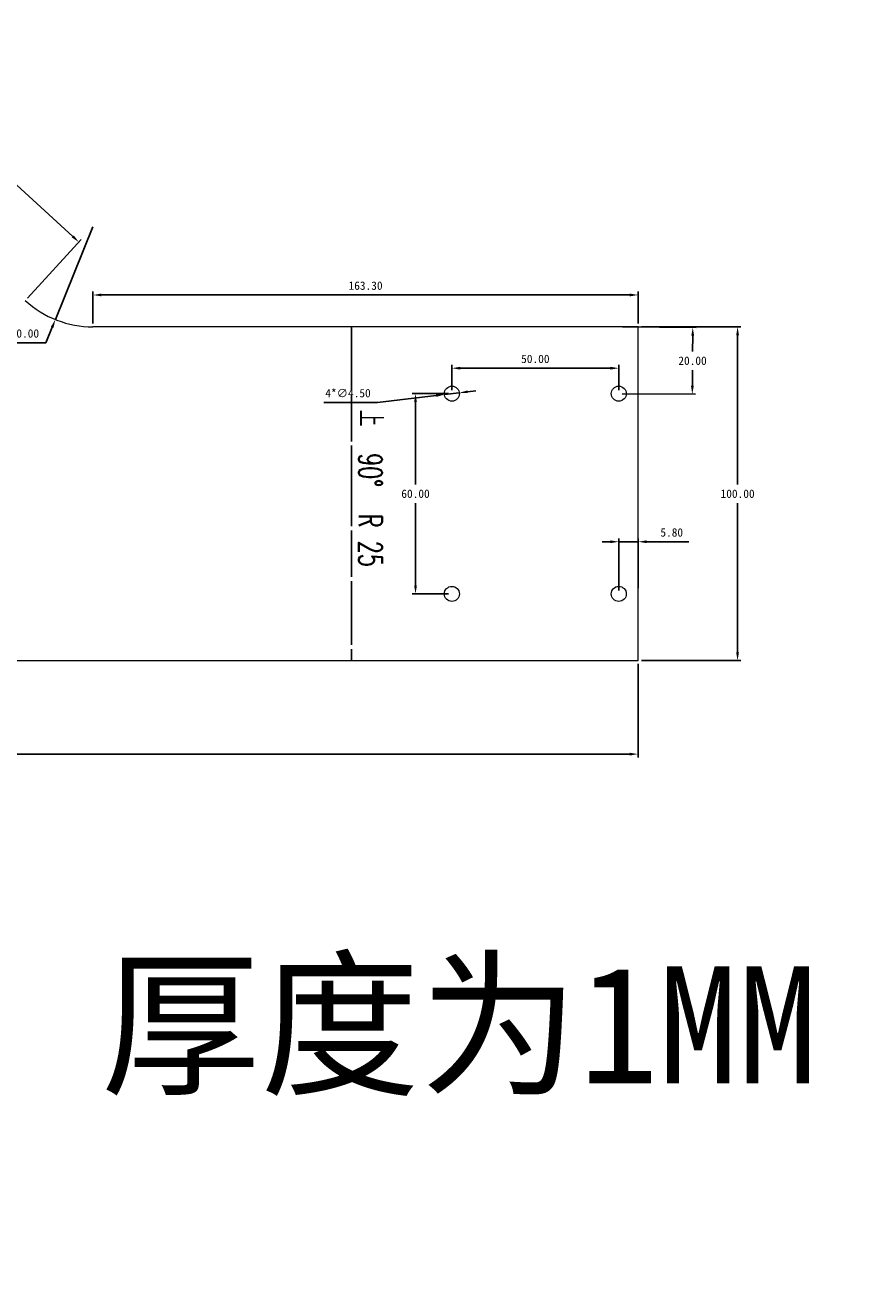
# Model space of a CAD drawing. Header units: millimetres. Extents: x 1 to 529, y -360 to 261.
# Tile 2 of 3: x 277 to 529, y -360 to 19. Entities that reach past the tile are written whole.
import ezdxf

# ---------------------------------------------------------------- set-up
doc = ezdxf.new("R2010")
doc.units = ezdxf.units.MM
doc.header["$PDSIZE"] = -1
doc.linetypes.add('CENTERX2', pattern=[20.32, 12.7, -2.54, 2.54, -2.54])
doc.linetypes.add('PHANTOM', pattern=[12.7, 6.35, -1.27, 1.27, -1.27, 1.27, -1.27])
doc.styles.add('SLDTEXTSTYLE3', font='TXT', dxfattribs={"width": 0.645833, "bigfont": 'bigfont'})
doc.dimstyles.new('ISO-25', dxfattribs={"dimtxt": 2.5, "dimasz": 2.5, "dimexe": 1.25, "dimexo": 0.625, "dimtad": 1, "dimtxsty": 'Standard', "dimcen": 2.5, "dimadec": 0, "dimazin": 0, "dimtfac": 1, "dimtmove": 0, "dimatfit": 3, "dimfxl": 0, "dimarcsym": 0})

# ---------------------------------------------------------------- blocks, each defined once
blk = doc.blocks.new('*D14')
at = {"color": 4, "lineweight": -2, "transparency": 16777216}
for p, q in [((297.22, -41.49), (285.95, -69.29)), ((283.13, -76.24), (285.01, -71.61)), ((270.35, -76.24), (283.13, -76.24))]:
    blk.add_line(p, q, dxfattribs=at)
at = {"color": 4, "transparency": 16777216}
blk.add_solid([(284.62, -71.45), (285.39, -71.77), (285.95, -69.29)], dxfattribs=at)
at = {"layer": 'Defpoints', "color": 0, "transparency": 16777216}
for p in [(297.22, -41.49), (285.95, -69.29)]:
    blk.add_point(p, dxfattribs=at)
at = {"color": 4, "transparency": 16777216, "insert": (275.98, -73.47), "char_height": 2.5, "attachment_point": 5}
blk.add_mtext('R30.00', dxfattribs=at)
blk = doc.blocks.new('*D15')
at = {"color": 4, "lineweight": -2, "transparency": 16777216}
for p, q in [((207.59, 1.36), (223.65, 18.87)), ((224.82, 16.44), (254.97, -11.21)), ((291.17, -44.4), (261.02, -16.75)), ((277.62, -62.87), (293.68, -45.35))]:
    blk.add_line(p, q, dxfattribs=at)
at = {"color": 4, "transparency": 16777216}
for points in [[(225.1, 16.75), (224.54, 16.13), (222.98, 18.13)], [(291.45, -44.09), (290.88, -44.71), (293.01, -46.09)]]:
    blk.add_solid(points, dxfattribs=at)
at = {"layer": 'Defpoints', "color": 0, "transparency": 16777216}
for p in [(222.98, 18.13), (206.92, 0.62), (276.95, -63.6)]:
    blk.add_point(p, dxfattribs=at)
at = {"color": 4, "transparency": 16777216, "insert": (257.99, -13.98), "char_height": 2.5, "attachment_point": 5}
blk.add_mtext('95.02', dxfattribs=at)
blk = doc.blocks.new('*D16')
at = {"color": 4, "lineweight": -2, "transparency": 16777216}
for p, q in [((297.22, -70.49), (297.22, -60.93)), ((458.03, -61.93), (299.72, -61.93)), ((460.53, -70.49), (460.53, -60.93))]:
    blk.add_line(p, q, dxfattribs=at)
at = {"color": 4, "transparency": 16777216}
for points in [[(299.72, -61.51), (299.72, -62.34), (297.22, -61.93)], [(458.03, -61.51), (458.03, -62.34), (460.53, -61.93)]]:
    blk.add_solid(points, dxfattribs=at)
at = {"layer": 'Defpoints', "color": 0, "transparency": 16777216}
for p in [(297.22, -61.93), (297.22, -71.49), (460.53, -71.49)]:
    blk.add_point(p, dxfattribs=at)
at = {"color": 4, "transparency": 16777216, "insert": (378.87, -59.15), "char_height": 2.5, "attachment_point": 5}
blk.add_mtext('163.30', dxfattribs=at)
blk = doc.blocks.new('*D17')
at = {"color": 4, "lineweight": -2, "transparency": 16777216}
for p, q in [((461.53, -71.49), (491.31, -71.49)), ((490.31, -73.99), (490.31, -118.72)), ((490.31, -168.99), (490.31, -124.27)), ((461.53, -171.49), (491.31, -171.49))]:
    blk.add_line(p, q, dxfattribs=at)
at = {"color": 4, "transparency": 16777216}
for points in [[(489.89, -73.99), (490.73, -73.99), (490.31, -71.49)], [(489.89, -168.99), (490.73, -168.99), (490.31, -171.49)]]:
    blk.add_solid(points, dxfattribs=at)
at = {"layer": 'Defpoints', "color": 0, "transparency": 16777216}
for p in [(460.53, -71.49), (490.31, -71.49), (460.53, -171.49)]:
    blk.add_point(p, dxfattribs=at)
at = {"color": 4, "transparency": 16777216, "insert": (490.31, -121.49), "char_height": 2.5, "attachment_point": 5}
blk.add_mtext('100.00', dxfattribs=at)
blk = doc.blocks.new('*D18')
at = {"color": 4, "lineweight": -2, "transparency": 16777216}
for p, q in [((48.5, -172.49), (48.5, -200.49)), ((460.53, -172.49), (460.53, -200.49)), ((51, -199.49), (458.03, -199.49))]:
    blk.add_line(p, q, dxfattribs=at)
at = {"color": 4, "transparency": 16777216}
for points in [[(51, -199.08), (51, -199.91), (48.5, -199.49)], [(458.03, -199.08), (458.03, -199.91), (460.53, -199.49)]]:
    blk.add_solid(points, dxfattribs=at)
at = {"layer": 'Defpoints', "color": 0, "transparency": 16777216}
for p in [(48.5, -171.49), (460.53, -171.49), (460.53, -199.49)]:
    blk.add_point(p, dxfattribs=at)
at = {"color": 4, "transparency": 16777216, "insert": (254.51, -196.72), "char_height": 2.5, "attachment_point": 5}
blk.add_mtext('412.02', dxfattribs=at)
blk = doc.blocks.new('*D27')
at = {"color": 4, "lineweight": -2, "transparency": 16777216}
for p, q in [((404.73, -90.49), (404.73, -82.86)), ((454.73, -90.49), (454.73, -82.86)), ((407.23, -83.86), (452.23, -83.86))]:
    blk.add_line(p, q, dxfattribs=at)
at = {"color": 4, "transparency": 16777216}
for points in [[(407.23, -83.44), (407.23, -84.28), (404.73, -83.86)], [(452.23, -83.44), (452.23, -84.28), (454.73, -83.86)]]:
    blk.add_solid(points, dxfattribs=at)
at = {"layer": 'Defpoints', "color": 0, "transparency": 16777216}
for p in [(454.73, -83.86), (404.73, -91.49), (454.73, -91.49)]:
    blk.add_point(p, dxfattribs=at)
at = {"color": 4, "transparency": 16777216, "insert": (429.73, -81.09), "char_height": 2.5, "attachment_point": 5}
blk.add_mtext('50.00', dxfattribs=at)
blk = doc.blocks.new('*D28')
at = {"color": 4, "lineweight": -2, "transparency": 16777216}
for p, q in [((403.73, -91.49), (392.84, -91.49)), ((393.84, -93.99), (393.84, -118.72)), ((393.84, -148.99), (393.84, -124.27)), ((403.73, -151.49), (392.84, -151.49))]:
    blk.add_line(p, q, dxfattribs=at)
at = {"color": 4, "transparency": 16777216}
for points in [[(393.42, -93.99), (394.25, -93.99), (393.84, -91.49)], [(393.42, -148.99), (394.25, -148.99), (393.84, -151.49)]]:
    blk.add_solid(points, dxfattribs=at)
at = {"layer": 'Defpoints', "color": 0, "transparency": 16777216}
for p in [(404.73, -91.49), (393.84, -151.49), (404.73, -151.49)]:
    blk.add_point(p, dxfattribs=at)
at = {"color": 4, "transparency": 16777216, "insert": (393.84, -121.49), "char_height": 2.5, "attachment_point": 5}
blk.add_mtext('60.00', dxfattribs=at)
blk = doc.blocks.new('*D29')
at = {"color": 4, "lineweight": -2, "transparency": 16777216}
for p, q in [((452.23, -135.87), (449.73, -135.87)), ((454.73, -150.49), (454.73, -134.87)), ((454.73, -135.87), (460.53, -135.87)), ((460.53, -149.82), (460.53, -134.87)), ((463.03, -135.87), (475.66, -135.87))]:
    blk.add_line(p, q, dxfattribs=at)
at = {"color": 4, "transparency": 16777216}
for points in [[(452.23, -135.45), (452.23, -136.28), (454.73, -135.87)], [(463.03, -135.45), (463.03, -136.28), (460.53, -135.87)]]:
    blk.add_solid(points, dxfattribs=at)
at = {"layer": 'Defpoints', "color": 0, "transparency": 16777216}
for p in [(460.53, -135.87), (454.73, -151.49), (460.53, -150.82)]:
    blk.add_point(p, dxfattribs=at)
at = {"color": 4, "transparency": 16777216, "insert": (470.59, -133.09), "char_height": 2.5, "attachment_point": 5}
blk.add_mtext('5.80', dxfattribs=at)
blk = doc.blocks.new('*D30')
at = {"color": 4, "lineweight": -2, "transparency": 16777216}
for p, q in [((455.86, -71.5), (477.89, -71.65)), ((476.87, -74.14), (476.84, -78.86)), ((476.77, -89.14), (476.8, -84.41)), ((455.73, -91.5), (477.75, -91.65))]:
    blk.add_line(p, q, dxfattribs=at)
at = {"color": 4, "transparency": 16777216}
for points in [[(476.45, -74.14), (477.29, -74.14), (476.89, -71.64)], [(476.35, -89.14), (477.19, -89.14), (476.75, -91.64)]]:
    blk.add_solid(points, dxfattribs=at)
at = {"layer": 'Defpoints', "color": 0, "transparency": 16777216}
for p in [(454.86, -71.49), (476.89, -71.64), (454.73, -91.49)]:
    blk.add_point(p, dxfattribs=at)
at = {"color": 4, "transparency": 16777216, "insert": (476.82, -81.64), "char_height": 2.5, "attachment_point": 5}
blk.add_mtext('20.00', dxfattribs=at)
blk = doc.blocks.new('*D31')
at = {"color": 4, "lineweight": -2, "transparency": 16777216}
for p, q in [((409.44, -90.93), (411.92, -90.64)), ((366.33, -94.13), (382.44, -94.13)), ((382.44, -94.13), (400.01, -92.05)), ((406.96, -91.23), (402.49, -91.76))]:
    blk.add_line(p, q, dxfattribs=at)
at = {"color": 4, "transparency": 16777216}
for points in [[(409.39, -90.52), (409.49, -91.35), (406.96, -91.23)], [(399.96, -91.64), (400.06, -92.46), (402.49, -91.76)]]:
    blk.add_solid(points, dxfattribs=at)
at = {"layer": 'Defpoints', "color": 0, "transparency": 16777216}
for p in [(402.49, -91.76), (406.96, -91.23)]:
    blk.add_point(p, dxfattribs=at)
at = {"color": 4, "transparency": 16777216, "insert": (373.62, -91.36), "char_height": 2.5, "attachment_point": 5}
blk.add_mtext('4*∅4.50', dxfattribs=at)

msp = doc.modelspace()

# ---------------------------------------------------------------- linework, layer by layer
at = {"color": 7, "linetype": 'Continuous', "lineweight": 15}
for p, q in [((460.5252, -71.4922), (297.2246, -71.4922)), ((460.5252, -171.4922), (460.5252, -71.4922)), ((48.5004, -171.4922), (460.5252, -171.4922))]:
    msp.add_line(p, q, dxfattribs=at)
at = {"linetype": 'PHANTOM'}
msp.add_line((374.619, -71.4922), (374.619, -171.4922), dxfattribs=at)
at = {"color": 7, "linetype": 'CENTERX2'}
msp.add_line((374.619, -71.4922), (374.619, -171.4922), dxfattribs=at)
at = {"color": 7, "linetype": 'Continuous', "lineweight": 15}
for centre in [(404.7252, -91.4922), (454.7252, -91.4922), (404.7252, -151.4922), (454.7252, -151.4922)]:
    msp.add_circle(centre, 2.25, dxfattribs=at)
msp.add_arc((297.2246, -41.4922), 30, 227.478499, 270, dxfattribs=at)

# ---------------------------------------------------------------- texts
at = {"color": 7, "linetype": 'Continuous', "lineweight": 0, "insert": (383.8149, -119.8346), "char_height": 7, "attachment_point": 2, "rotation": 270, "style": 'SLDTEXTSTYLE3'}
msp.add_mtext('\\M+18FE3  90\\M+1818B  R 25', dxfattribs=at)
at = {"insert": (84.826, -263.0943), "char_height": 35, "attachment_point": 1}
msp.add_mtext_dynamic_manual_height_columns('{\\fSimSun|b0|i0|c134|p2;拉丝铝板 厚度为1MM  银色}', width=505.364158, gutter_width=17.5, heights=[0], dxfattribs=at)

# ---------------------------------------------------------------- dimensions: what is measured, and where the dimension line sits
for p1, p2, distance, picture, middle in [((276.9486, -63.603), (206.916, 0.6185), -23.7621, '*D15', (257.9923, -13.979)), ((454.7252, -91.4922), (454.8583, -71.4922), -22.0282, '*D30', (476.8194, -81.6388))]:
    dim = msp.add_aligned_dim(p1=p1, p2=p2, distance=distance, dimstyle='ISO-25', override={"dimexe": 1, "dimexo": 1, "dimgap": 1.524, "dimtih": 1, "dimtoh": 1, "dimzin": 0, "dimdsep": 46, "dimclrd": 4, "dimclre": 4, "dimclrt": 4, "dimadec": 2, "dimtzin": 0})
    dim.commit()
    dim.dimension.update_dxf_attribs({"geometry": picture, "text_midpoint": middle})
dim = msp.add_radius_dim(center=(297.2246, -41.4922), mpoint=(285.948, -69.2922), dimstyle='ISO-25', override={"dimexe": 1, "dimexo": 1, "dimgap": 1.524, "dimtih": 1, "dimtoh": 1, "dimzin": 0, "dimdsep": 46, "dimclrd": 4, "dimclre": 4, "dimclrt": 4, "dimadec": 2, "dimtzin": 0})
dim.commit()
dim.dimension.update_dxf_attribs({"geometry": '*D14', "text_midpoint": (275.9799, -73.4682)})
for base, p1, p2, override, picture, middle in [((297.2246, -61.9265), (460.5252, -71.4922), (297.2246, -71.4922), {"dimexe": 1, "dimexo": 1, "dimgap": 1.524, "dimtih": 1, "dimtoh": 1, "dimzin": 0, "dimdsep": 46, "dimclrd": 4, "dimclre": 4, "dimclrt": 4, "dimadec": 2, "dimtzin": 0}, '*D16', (378.8749, -59.1525)), ((454.7252, -83.8595), (404.7252, -91.4922), (454.7252, -91.4922), {"dimexe": 1, "dimexo": 1, "dimgap": 1.524, "dimtih": 1, "dimtoh": 1, "dimzin": 0, "dimdsep": 46, "dimclrd": 4, "dimclre": 4, "dimclrt": 4, "dimadec": 2, "dimtzin": 0}, '*D27', (429.7252, -81.0855)), ((460.5252, -135.8662), (454.7252, -151.4922), (460.5252, -150.8238), {"dimexe": 1, "dimexo": 1, "dimgap": 1.524, "dimtih": 1, "dimtoh": 1, "dimzin": 0, "dimdsep": 46, "dimclrd": 4, "dimclre": 4, "dimclrt": 4, "dimadec": 2, "dimtzin": 0}, '*D29', (470.5909, -133.0922)), ((460.5252, -199.4927), (48.5004, -171.4922), (460.5252, -171.4922), {"dimexe": 1, "dimexo": 1, "dimgap": 1.524, "dimtih": 1, "dimtoh": 1, "dimlfac": 1, "dimzin": 0, "dimdsep": 46, "dimclrd": 4, "dimclre": 4, "dimclrt": 4, "dimadec": 2, "dimtzin": 0}, '*D18', (254.5128, -196.7187))]:
    dim = msp.add_linear_dim(base=base, p1=p1, p2=p2, dimstyle='ISO-25', override=override)
    dim.commit()
    dim.dimension.update_dxf_attribs({"geometry": picture, "text_midpoint": middle})
for base, p1, p2, picture, middle in [((490.3098, -71.4922), (460.5252, -171.4922), (460.5252, -71.4922), '*D17', (490.3098, -121.4922)), ((393.8361, -151.4922), (404.7252, -91.4922), (404.7252, -151.4922), '*D28', (393.8361, -121.4922))]:
    dim = msp.add_linear_dim(base=base, p1=p1, p2=p2, angle=90, dimstyle='ISO-25', override={"dimexe": 1, "dimexo": 1, "dimgap": 1.524, "dimtih": 1, "dimtoh": 1, "dimzin": 0, "dimdsep": 46, "dimclrd": 4, "dimclre": 4, "dimclrt": 4, "dimadec": 2, "dimtzin": 0})
    dim.commit()
    dim.dimension.update_dxf_attribs({"geometry": picture, "text_midpoint": middle})
dim = msp.add_diameter_dim_2p(p1=(406.9596, -91.2277), p2=(402.4908, -91.7568), text='4*<>', dimstyle='ISO-25', override={"dimexe": 1, "dimexo": 1, "dimgap": 1.524, "dimtih": 1, "dimtoh": 1, "dimzin": 0, "dimdsep": 46, "dimclrd": 4, "dimclre": 4, "dimclrt": 4, "dimadec": 2, "dimtzin": 0})
dim.commit()
dim.dimension.update_dxf_attribs({"geometry": '*D31', "text_midpoint": (382.4353, -94.1317), "dimtype": 163})

doc.saveas('drawing.dxf')
